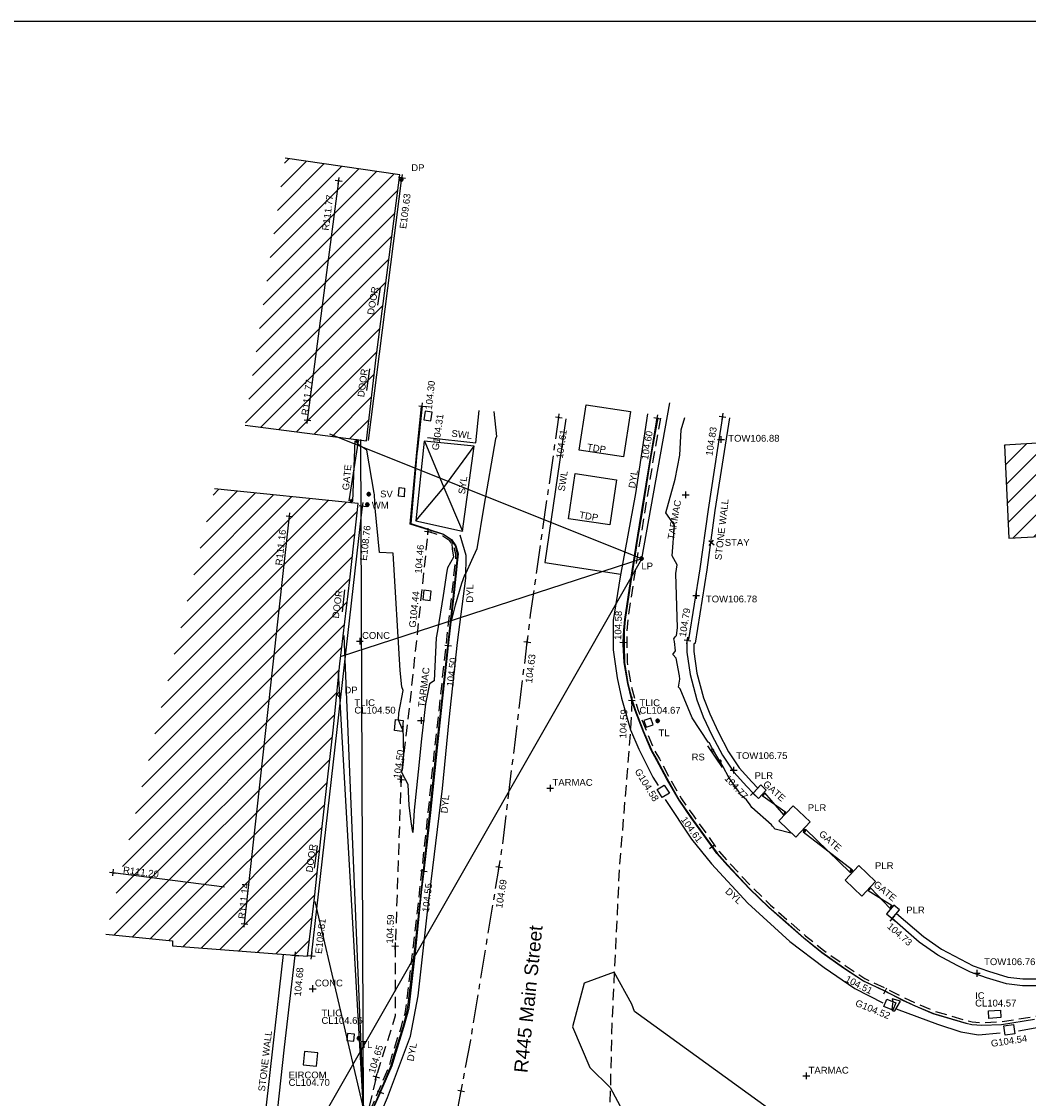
# Model space of a CAD drawing. Extents: x 635157 to 635442, y 694407 to 694910.
# Tile 99 of 103: x 635219 to 635263, y 694862 to 694910. Entities that reach past the tile are written whole.
import ezdxf

# ---------------------------------------------------------------- set-up
doc = ezdxf.new("R2010")
doc.units = 0
doc.header["$MEASUREMENT"] = 0
doc.linetypes.add('CENTER', pattern=[2, 1.25, -0.25, 0.25, -0.25])
doc.linetypes.add('DASHED', pattern=[0.75, 0.5, -0.25])
doc.layers.get('0').update_dxf_attribs({"color": 12, "linetype": 'CONTINUOUS'})
for name, color, linetype in [('BUILDING', 5, 'CONTINUOUS'), ('CHANGE_OF_SURFACE', 7, 'DASHED'), ('CHANGE_OF_SURFACE_LVL', 7, 'CONTINUOUS'), ('CONTOURS_MINOR', 132, 'CONTINUOUS'), ('DOOR', 7, 'CONTINUOUS'), ('DOOR_TXT', 7, 'CONTINUOUS'), ('DOWNPIPE', 151, 'CONTINUOUS'), ('DOWNPIPE_TXT', 151, 'CONTINUOUS'), ('EAVE', 3, 'CONTINUOUS'), ('EAVE_LVL', 3, 'CONTINUOUS'), ('EIRCOM_COVER', 3, 'CONTINUOUS'), ('EIRCOM_COVER_RMK', 3, 'CONTINUOUS'), ('FORM_LINE', 92, 'DASHED'), ('FORM_LINE_LVL', 92, 'CONTINUOUS'), ('GATE', 7, 'CONTINUOUS'), ('GATE_TXT', 7, 'CONTINUOUS'), ('GULLY', 151, 'CONTINUOUS'), ('GULLY_LVL', 151, 'CONTINUOUS'), ('HATCHING', 4, 'CONTINUOUS'), ('INSPECTION_COVER', 12, 'CONTINUOUS'), ('INSPECTION_COVER_RMK', 12, 'CONTINUOUS'), ('KERB_BOTTOM', 172, 'CONTINUOUS'), ('KERB_BOTTOM_LVL', 172, 'CONTINUOUS'), ('KERB_TOP', 2, 'CONTINUOUS'), ('LAMPPOST', 6, 'CONTINUOUS'), ('LAMPPOST_TXT', 6, 'CONTINUOUS'), ('LAYOUTS', 9, 'CONTINUOUS'), ('MARKINGS_DOUBLE_YELLOW', 9, 'CONTINUOUS'), ('MARKINGS_DOUBLE_YELLOW_TXT', 9, 'CONTINUOUS'), ('MARKINGS_WHITE_LINE', 9, 'CONTINUOUS'), ('MARKINGS_WHITE_LINE_TXT', 9, 'CONTINUOUS'), ('MARKINGS_YELLOW_LINE', 9, 'CONTINUOUS'), ('MARKINGS_YELLOW_LINE_TXT', 9, 'CONTINUOUS'), ('OVERHEAD_ELECTRIC', 1, 'OH_ELEC'), ('OVERHEAD_TELECOM', 3, 'OH_TEL'), ('PILLAR', 12, 'CONTINUOUS'), ('PILLAR_RMK', 12, 'CONTINUOUS'), ('RIDGE', 6, 'CONTINUOUS'), ('RIDGE_LVL', 6, 'CONTINUOUS'), ('ROAD_CROWNLINE', 212, 'CENTER'), ('ROAD_CROWNLINE_LVL', 212, 'CONTINUOUS'), ('ROADSIGN', 132, 'CONTINUOUS'), ('ROADSIGN_TXT', 132, 'CONTINUOUS'), ('SLUICEVALVE', 5, 'CONTINUOUS'), ('SLUICEVALVE_TXT', 5, 'CONTINUOUS'), ('STAY', 132, 'CONTINUOUS'), ('STAY_TXT', 132, 'CONTINUOUS'), ('TEXT', 7, 'CONTINUOUS'), ('TEXT_RMK', 7, 'CONTINUOUS'), ('TEXT_TXT', 7, 'CONTINUOUS'), ('TOP_OF_WALL_LEVEL', 212, 'CONTINUOUS'), ('TOP_OF_WALL_LEVEL_TXT', 212, 'CONTINUOUS'), ('TRAFFIC_DETECTOR_PADS', 92, 'CONTINUOUS'), ('TRAFFIC_DETECTOR_PADS_FTR', 92, 'CONTINUOUS'), ('TRAFFIC_LIGHT_IC', 6, 'CONTINUOUS'), ('TRAFFIC_LIGHT_IC_RMK', 6, 'CONTINUOUS'), ('TRAFFIC_SIGNAL', 6, 'CONTINUOUS'), ('TRAFFIC_SIGNAL_TXT', 6, 'CONTINUOUS'), ('WALL', 12, 'CONTINUOUS'), ('WALL_LVL', 12, 'CONTINUOUS'), ('WALL_RMK', 12, 'CONTINUOUS'), ('WATER_METER', 5, 'CONTINUOUS'), ('WATER_METER_TXT', 5, 'CONTINUOUS')]:
    doc.layers.add(name, color=color, linetype=linetype)
doc.styles.add('Arial', font='arial.ttf')
doc.linetypes.add('OH_ELEC', pattern='A,4,-0.4,["OE",Arial,S=0.36,R=0,X=0,Y=-0.18],-1.2', length=5.6)
doc.linetypes.add('OH_TEL', pattern='A,4,-0.4,["OT",Arial,S=0.36,R=0,X=0,Y=-0.18],-1.2', length=5.6)

# ---------------------------------------------------------------- blocks, each defined once
blk = doc.blocks.new('MH_CIR2')
at = {"color": 0, "linetype": 'ByBlock', "flags": 128}
for points in [[(0.5, 0), (0.475, 0.154), (0.404, 0.293), (0.293, 0.404), (0.154, 0.475), (0, 0.5), (-0.154, 0.475), (-0.293, 0.404), (-0.404, 0.293), (-0.475, 0.154), (-0.5, 0), (-0.475, -0.154), (-0.404, -0.293), (-0.293, -0.404), (-0.154, -0.475), (0, -0.5), (0.154, -0.475), (0.293, -0.404), (0.404, -0.293), (0.475, -0.154)], [(-0.499, -0.033), (0.033, 0.499)], [(-0.496, 0.06), (-0.06, 0.496)], [(-0.488, -0.111), (0.111, 0.488)], [(-0.467, -0.18), (0.18, 0.467)], [(-0.467, 0.179), (-0.179, 0.467)], [(-0.438, -0.241), (0.241, 0.438)], [(-0.403, -0.296), (0.296, 0.403)], [(-0.362, -0.345), (0.345, 0.362)], [(-0.315, -0.388), (0.388, 0.315)], [(-0.263, -0.425), (0.425, 0.263)], [(-0.204, -0.456), (0.456, 0.204)], [(-0.138, -0.48), (0.48, 0.138)], [(-0.064, -0.496), (0.496, 0.064)], [(0.5, 0), (0.475, -0.154)], [(0.022, -0.5), (0.5, -0.022)], [(0.128, -0.483), (0.483, -0.128)], [(0.305, -0.396), (0.396, -0.305)]]:
    blk.add_lwpolyline(points, dxfattribs=at)
blk = doc.blocks.new('GATE')
at = {"color": 0, "linetype": 'ByBlock', "flags": 128}
for points in [[(-0.450902, 0), (-0.451904, 0.007014), (-0.455912, 0.014028), (-0.460922, 0.019038), (-0.467936, 0.023046), (-0.475952, 0.024048), (-0.482966, 0.023046), (-0.48998, 0.019038), (-0.49499, 0.014028), (-0.498998, 0.007014), (-0.5, 0), (-0.498998, -0.007014), (-0.49499, -0.014028), (-0.48998, -0.019038), (-0.482966, -0.023046), (-0.475952, -0.024048), (-0.467936, -0.023046), (-0.460922, -0.019038), (-0.455912, -0.014028), (-0.451904, -0.007014)], [(-0.475952, 0.024048), (-0.475952, 0.078156), (0.475952, -0.078156), (0.475952, -0.024048)], [(-0.475952, -0.024048), (-0.475952, -0.078156), (0.475952, 0.078156), (0.475952, 0.024048)], [(-0.450902, 0), (-0.451904, -0.007014)], [(0.5, 0), (0.498998, 0.007014), (0.49499, 0.014028), (0.48998, 0.019038), (0.482966, 0.023046), (0.475952, 0.024048), (0.467936, 0.023046), (0.460922, 0.019038), (0.455912, 0.014028), (0.451904, 0.007014), (0.450902, 0), (0.451904, -0.007014), (0.455912, -0.014028), (0.460922, -0.019038), (0.467936, -0.023046), (0.475952, -0.024048), (0.482966, -0.023046), (0.48998, -0.019038), (0.49499, -0.014028), (0.498998, -0.007014)], [(0.5, 0), (0.498998, -0.007014)]]:
    blk.add_lwpolyline(points, dxfattribs=at)
blk = doc.blocks.new('MH_CIR1')
at = {"color": 0, "linetype": 'ByBlock', "flags": 128}
for points in [[(0.5, 0), (0.475, 0.154), (0.404, 0.293), (0.293, 0.404), (0.154, 0.475), (0, 0.5), (-0.154, 0.475), (-0.293, 0.404), (-0.404, 0.293), (-0.475, 0.154), (-0.5, 0), (-0.475, -0.154), (-0.404, -0.293), (-0.293, -0.404), (-0.154, -0.475), (0, -0.5), (0.154, -0.475), (0.293, -0.404), (0.404, -0.293), (0.475, -0.154)], [(0.49, 0), (0.466, 0.151), (0.396, 0.288), (0.288, 0.396), (0.151, 0.466), (0, 0.49), (-0.151, 0.466), (-0.288, 0.396), (-0.396, 0.288), (-0.466, 0.151), (-0.49, 0), (-0.466, -0.151), (-0.396, -0.288), (-0.288, -0.396), (-0.151, -0.466), (0, -0.49), (0.151, -0.466), (0.288, -0.396), (0.396, -0.288), (0.466, -0.151)], [(0.471, 0), (0.448, 0.145), (0.381, 0.276), (0.276, 0.381), (0.145, 0.448), (0, 0.471), (-0.145, 0.448), (-0.276, 0.381), (-0.381, 0.276), (-0.448, 0.145), (-0.471, 0), (-0.448, -0.145), (-0.381, -0.276), (-0.276, -0.381), (-0.145, -0.448), (0, -0.471), (0.145, -0.448), (0.276, -0.381), (0.381, -0.276), (0.448, -0.145)], [(0.471, 0), (0.448, -0.145)], [(0.49, 0), (0.466, -0.151)], [(0.5, 0), (0.475, -0.154)]]:
    blk.add_lwpolyline(points, dxfattribs=at)
blk = doc.blocks.new('SPOT')
at = {"color": 0, "linetype": 'ByBlock', "flags": 128}
for points in [[(-0.5, 0), (0.5, 0)], [(0, 0.5), (0, -0.5)]]:
    blk.add_lwpolyline(points, dxfattribs=at)
blk = doc.blocks.new('SIGNLEFT')
at = {"color": 0, "linetype": 'ByBlock', "flags": 128}
for points in [[(-0.2, 0), (-0.2025, 0.0155), (-0.2095, 0.0295), (-0.2205, 0.0405), (-0.2345, 0.0475), (-0.25, 0.05), (-0.2655, 0.0475), (-0.2795, 0.0405), (-0.2905, 0.0295), (-0.2975, 0.0155), (-0.3, 0), (-0.2975, -0.0155), (-0.2905, -0.0295), (-0.2795, -0.0405), (-0.2655, -0.0475), (-0.25, -0.05), (-0.2345, -0.0475), (-0.2205, -0.0405), (-0.2095, -0.0295), (-0.2025, -0.0155)], [(0.3, 0), (0.2975, 0.0155), (0.2905, 0.0295), (0.2795, 0.0405), (0.2655, 0.0475), (0.25, 0.05), (0.2345, 0.0475), (0.2205, 0.0405), (0.2095, 0.0295), (0.2025, 0.0155), (0.2, 0), (0.2025, -0.0155), (0.2095, -0.0295), (0.2205, -0.0405), (0.2345, -0.0475), (0.25, -0.05), (0.2655, -0.0475), (0.2795, -0.0405), (0.2905, -0.0295), (0.2975, -0.0155)]]:
    blk.add_lwpolyline(points, close=True, dxfattribs=at)
blk.add_lwpolyline([(0.5, -0.05), (-0.5, -0.05)], dxfattribs=at)

msp = doc.modelspace()

# ---------------------------------------------------------------- hatches: boundary and pattern name
at = {"layer": 'HATCHING'}
h = msp.add_hatch(dxfattribs=at)
h.set_pattern_fill('ANSI31', color=256, scale=5)
h.paths.add_polyline_path([(635235.631, 694902.777), (635230.586, 694903.51), (635228.815, 694891.742), (635234.17, 694891.059), (635234.597, 694894.723)])
h.paths.add_polyline_path([(635232.994, 694881.223), (635233.435, 694884.929), (635233.807, 694888.299), (635227.477, 694888.938), (635222.69, 694869.314), (635225.622, 694869.013), (635225.624, 694868.792), (635231.563, 694868.334), (635231.881, 694870.914), (635232.221, 694874.054), (635232.703, 694878.297)])
h.paths.add_polyline_path([(635232.57, 694900.223), (635232.794, 694901.944), (635232.346, 694902.002), (635232.122, 694900.282)], flags=24)
h.paths.add_polyline_path([(635231.659, 694892.079), (635231.883, 694893.8), (635231.435, 694893.858), (635231.211, 694892.137)], flags=24)
h.paths.add_polyline_path([(635234.56, 694896.498), (635234.789, 694897.892), (635234.33, 694897.967), (635234.101, 694896.573)], flags=24)
h.paths.add_polyline_path([(635234.138, 694892.878), (635234.321, 694894.279), (635233.859, 694894.339), (635233.677, 694892.938)], flags=24)
h.paths.add_polyline_path([(635230.522, 694885.465), (635230.712, 694887.192), (635230.256, 694887.242), (635230.065, 694885.515)], flags=24)
h.paths.add_polyline_path([(635228.879, 694869.885), (635229.07, 694871.609), (635228.621, 694871.659), (635228.43, 694869.934)], flags=24)
h.paths.add_polyline_path([(635223.34, 694871.928), (635225.064, 694871.71), (635225.121, 694872.166), (635223.397, 694872.384)], flags=24)
h.paths.add_polyline_path([(635233.019, 694883.124), (635233.204, 694884.525), (635232.743, 694884.586), (635232.558, 694883.185)], flags=24)
h.paths.add_polyline_path([(635231.858, 694871.928), (635232.053, 694873.327), (635231.591, 694873.391), (635231.397, 694871.992)], flags=24)
h = msp.add_hatch(dxfattribs=at)
h.set_pattern_fill('ANSI31', color=256, scale=5)
h.paths.add_polyline_path([(635290.982, 694854.574), (635283.19, 694852.927), (635285.967, 694839.789), (635293.759, 694841.436)])
h.paths.add_polyline_path([(635317.792, 694861.075), (635310.76, 694859.672), (635313.212, 694847.378), (635307.471, 694846.26), (635308.645, 694840.012), (635321.554, 694842.349)])
h.paths.add_polyline_path([(635294.966, 694894.75), (635266.531, 694894.166), (635266.633, 694891.128), (635262.275, 694890.86), (635262.467, 694886.76), (635266.852, 694886.995), (635267.064, 694884.128), (635285.915, 694885.056), (635286.146, 694880.167), (635295.015, 694880.588)])
h.paths.add_polyline_path([(635290.556, 694882.566), (635290.657, 694880.832), (635291.116, 694880.858), (635291.015, 694882.593)], flags=24)
h.paths.add_polyline_path([(635289.99, 694890.039), (635290.091, 694888.304), (635290.55, 694888.331), (635290.449, 694890.066)], flags=24)
h.paths.add_polyline_path([(635268.297, 694889.155), (635270.033, 694889.229), (635270.013, 694889.688), (635268.277, 694889.614)], flags=24)
h.paths.add_polyline_path([(635264.519, 694888.753), (635266.257, 694888.753), (635266.257, 694889.213), (635264.519, 694889.213)], flags=24)

# ---------------------------------------------------------------- linework, layer by layer
at = {"layer": 'BUILDING', "flags": 128}
for points in [[(635228.815, 694891.742), (635234.17, 694891.059), (635234.597, 694894.723), (635235.631, 694902.777), (635230.586, 694903.51)], [(635266.531, 694894.166), (635266.633, 694891.128), (635262.275, 694890.86), (635262.467, 694886.76), (635266.852, 694886.995), (635267.064, 694884.128), (635285.915, 694885.056), (635286.146, 694880.167), (635295.015, 694880.588), (635294.966, 694894.75)], [(635222.69, 694869.314), (635225.622, 694869.013), (635225.624, 694868.792), (635231.563, 694868.334), (635231.881, 694870.914), (635232.221, 694874.054), (635232.703, 694878.297), (635232.994, 694881.223), (635233.435, 694884.929), (635233.807, 694888.299), (635227.477, 694888.938)]]:
    msp.add_lwpolyline(points, dxfattribs=at)
at = {"layer": 'CHANGE_OF_SURFACE', "flags": 128}
msp.add_lwpolyline([(635247.119, 694892.056), (635246.803, 694890.265), (635246.411, 694887.812), (635246.218, 694886.635), (635246.161, 694886.326), (635245.928, 694884.832), (635245.68, 694883.165), (635245.634, 694882.68), (635245.646, 694882.083), (635245.649, 694881.3), (635245.804, 694880.383), (635245.987, 694879.654), (635246.127, 694879.211), (635246.488, 694878.29), (635246.872, 694877.388), (635247.076, 694877.033), (635247.498, 694876.237), (635248.049, 694875.278), (635248.585, 694874.511), (635249.233, 694873.61), (635249.707, 694872.953), (635250.176, 694872.428), (635251.134, 694871.405), (635251.972, 694870.592), (635252.717, 694869.936), (635253.518, 694869.235), (635254.309, 694868.601), (635255.26, 694867.93), (635256.13, 694867.35), (635257.019, 694866.94), (635257.864, 694866.502), (635258.313, 694866.295), (635259.185, 694865.923), (635260.619, 694865.498), (635260.863, 694865.445), (635261.278, 694865.417), (635262.13, 694865.449), (635263.578, 694865.682), (635266.666, 694866.27), (635271.179, 694867.094), (635275.695, 694867.934), (635279.082, 694868.557), (635283.307, 694869.354), (635287.918, 694870.221), (635291.416, 694870.878), (635293.287, 694871.248), (635294.748, 694871.53), (635297.178, 694871.991)], dxfattribs=at)
msp.add_lwpolyline([(635234.322, 694861.498), (635234.713, 694862.419), (635235.19, 694863.541), (635235.301, 694863.972), (635235.707, 694865.247), (635235.866, 694865.816), (635235.921, 694866.106), (635236.24, 694868.793), (635236.523, 694871.285), (635236.888, 694874.68), (635237.18, 694877.52), (635237.355, 694879.042), (635237.601, 694881.354), (635237.947, 694884.397), (635238.096, 694885.803), (635238.108, 694886.055), (635238.019, 694886.406), (635237.842, 694886.64), (635237.525, 694886.859), (635236.877, 694887.057), (635236.135, 694880.066), (635235.69, 694876.138), (635235.435, 694868.786), (635235.43, 694865.713), (635234.597, 694863.022), (635234.266, 694861.598)], close=True, dxfattribs=at)
at = {"layer": 'CONTOURS_MINOR', "flags": 128}
for points in [[(635239.786, 694892.341), (635239.9, 694891.245), (635239.846, 694891.141), (635239.333, 694888.172), (635239.035, 694886.298), (635238.795, 694885.783), (635238.55, 694885.219), (635238.487, 694885.138), (635238.354, 694884.762), (635238.07, 694883.819), (635237.892, 694883.108), (635238.033, 694884.369), (635238.18, 694885.804), (635238.183, 694885.966), (635238.188, 694886.067), (635238.165, 694886.143), (635238.09, 694886.437), (635238.061, 694886.478), (635237.99, 694886.567), (635237.956, 694886.551), (635237.93, 694886.523), (635237.947, 694886.3), (635237.995, 694885.929), (635237.737, 694885.462), (635237.712, 694885.314), (635237.553, 694884.245), (635237.292, 694882.678), (635237.243, 694882.371), (635237.153, 694880.471), (635236.951, 694880.339), (635236.766, 694879.461), (635236.588, 694877.914), (635236.445, 694876.467), (635236.272, 694874.772), (635236.208, 694873.796), (635236.154, 694874.179), (635236.045, 694874.979), (635236.001, 694875.912), (635235.726, 694876.437), (635235.809, 694877.194), (635235.786, 694878.484), (635235.745, 694878.361), (635235.572, 694878.757), (635235.6, 694879.05), (635235.779, 694880.045), (635235.72, 694880.219), (635235.657, 694880.927), (635235.345, 694886.11), (635234.736, 694886.129), (635234.553, 694888.082), (635234.536, 694888.332), (635234.518, 694888.684), (635234.508, 694888.754), (635234.187, 694890.637), (635233.794, 694890.901), (635233.74, 694891.013)], [(635252.928, 694873.74), (635252.18, 694873.932), (635252.064, 694874.066), (635252.01, 694874.134), (635251.145, 694874.89), (635251.08, 694875.017), (635250.906, 694875.235), (635250.645, 694875.453), (635250.562, 694875.616), (635250.128, 694876.211), (635249.891, 694876.679), (635249.884, 694876.682), (635249.884, 694876.691), (635249.734, 694876.937), (635249.374, 694877.551), (635249.287, 694877.749), (635249.229, 694877.776), (635248.516, 694878.851), (635247.985, 694880.126), (635247.92, 694880.196), (635247.979, 694880.555), (635247.961, 694880.691), (635247.809, 694881.481), (635247.665, 694881.637), (635247.781, 694881.805), (635247.747, 694882.205), (635247.709, 694882.332), (635247.769, 694882.418), (635247.833, 694882.473), (635247.865, 694882.818), (635247.797, 694885.205), (635247.856, 694885.593), (635247.637, 694885.981), (635247.734, 694887.335), (635247.353, 694887.883), (635247.769, 694889.368), (635247.974, 694890.418), (635248.029, 694891.54), (635248.201, 694892.082)], [(635251.831, 694861.659), (635245.978, 694865.905), (635245.864, 694866.226), (635245.088, 694867.641), (635243.754, 694867.143), (635243.239, 694865.227), (635244.007, 694863.435), (635244.911, 694862.55), (635245.889, 694860.709)]]:
    msp.add_lwpolyline(points, dxfattribs=at)
msp.add_lwpolyline([(635257.346, 694866.236), (635257.316, 694865.981), (635257.361, 694865.926), (635257.453, 694865.933), (635257.701, 694866.35), (635257.325, 694866.458), (635257.358, 694866.333), (635257.346, 694866.236)], close=True, dxfattribs=at)
at = {"layer": 'DOOR', "flags": 128}
for points in [[(635234.672, 694897.039), (635234.788, 694897.818)], [(635234.183, 694893.267), (635234.315, 694894.231)], [(635233.109, 694883.522), (635233.22, 694884.483)], [(635231.883, 694872.215), (635232.013, 694873.21)]]:
    msp.add_lwpolyline(points, dxfattribs=at)
at = {"layer": 'EAVE', "flags": 128}
for points in [[(635234.261, 694891.073), (635235.732, 694902.652)], [(635231.752, 694868.355), (635233.998, 694888.181)]]:
    msp.add_lwpolyline(points, dxfattribs=at)
at = {"layer": 'EIRCOM_COVER', "flags": 128}
msp.add_lwpolyline([(635232.026, 694864.078), (635231.435, 694864.135), (635231.378, 694863.544), (635231.969, 694863.487)], close=True, dxfattribs=at)
at = {"layer": 'FORM_LINE', "flags": 128}
msp.add_lwpolyline([(635245.862, 694879.618), (635245.801, 694878.311), (635245.305, 694872.203), (635244.984, 694865.458), (635244.807, 694858.398), (635244.555, 694853.923), (635244.375, 694850.457)], dxfattribs=at)
at = {"layer": 'GULLY', "flags": 128}
for points in [[(635237.055, 694892.321), (635236.752, 694892.363), (635236.698, 694891.976), (635237.001, 694891.934)], [(635237.02, 694884.434), (635236.691, 694884.468), (635236.648, 694884.056), (635236.977, 694884.022)], [(635246.979, 694875.693), (635247.289, 694875.884), (635247.513, 694875.52), (635247.203, 694875.329)], [(635256.971, 694866.122), (635257.101, 694866.439), (635257.489, 694866.28), (635257.359, 694865.963)], [(635262.308, 694864.856), (635262.247, 694865.266), (635262.681, 694865.331), (635262.742, 694864.921)]]:
    msp.add_lwpolyline(points, close=True, dxfattribs=at)
at = {"layer": 'INSPECTION_COVER', "flags": 128}
msp.add_lwpolyline([(635261.592, 694865.6), (635261.572, 694865.924), (635262.099, 694865.957), (635262.119, 694865.633)], close=True, dxfattribs=at)
at = {"layer": 'KERB_BOTTOM', "flags": 128}
for points in [[(635236.621, 694892.581), (635236.411, 694890.69), (635236.39, 694890.5), (635236.119, 694887.41), (635237.555, 694886.936), (635237.91, 694886.711), (635238.106, 694886.429), (635238.207, 694886.081), (635238.185, 694885.806), (635238.035, 694884.367), (635237.77, 694882.036), (635237.69, 694881.326), (635237.44, 694879.032), (635237.283, 694877.522), (635236.987, 694874.669), (635236.693, 694872.094), (635236.599, 694871.272), (635236.337, 694868.787), (635236.031, 694866.062), (635235.992, 694865.875), (635235.793, 694865.203), (635235.399, 694863.907), (635235.281, 694863.513), (635234.788, 694862.355), (635234.782, 694862.341), (635234.381, 694861.429)], [(635263.601, 694865.554), (635262.143, 694865.319), (635261.276, 694865.287), (635260.845, 694865.316), (635260.587, 694865.372), (635259.141, 694865.801), (635258.261, 694866.176), (635257.807, 694866.385), (635257.017, 694866.795), (635256.962, 694866.823), (635256.067, 694867.236), (635255.187, 694867.823), (635254.231, 694868.497), (635253.435, 694869.135), (635252.631, 694869.838), (635251.884, 694870.497), (635251.042, 694871.314), (635250.08, 694872.34), (635249.606, 694872.872), (635249.402, 694873.155), (635249.128, 694873.534), (635248.479, 694874.436), (635247.95, 694875.213), (635247.385, 694876.174), (635246.962, 694876.97), (635246.717, 694877.422), (635246.364, 694878.257), (635246.014, 694879.169), (635245.862, 694879.618), (635245.677, 694880.356), (635245.516, 694881.28), (635245.482, 694882.076), (635245.485, 694882.174), (635245.502, 694882.71), (635245.551, 694883.181), (635245.8, 694884.851), (635246.033, 694886.348), (635246.28, 694887.894), (635246.678, 694890.301), (635246.975, 694892.057)]]:
    msp.add_lwpolyline(points, dxfattribs=at)
at = {"layer": 'KERB_TOP', "flags": 128}
for points in [[(635234.384, 694861.473), (635234.781, 694862.39), (635235.26, 694863.517), (635235.372, 694863.951), (635235.778, 694865.226), (635235.938, 694865.799), (635235.994, 694866.095), (635236.313, 694868.784), (635236.597, 694871.277), (635236.962, 694874.672), (635237.254, 694877.512), (635237.428, 694879.033), (635237.675, 694881.346), (635238.021, 694884.389), (635238.17, 694885.797), (635238.182, 694886.062), (635238.087, 694886.438), (635237.894, 694886.694), (635237.558, 694886.926), (635236.087, 694887.375), (635236.388, 694890.556), (635236.591, 694892.566)], [(635247.003, 694892.076), (635246.687, 694890.284), (635246.295, 694887.831), (635246.102, 694886.655), (635246.045, 694886.346), (635245.812, 694884.849), (635245.563, 694883.18), (635245.516, 694882.684), (635245.528, 694882.081), (635245.531, 694881.29), (635245.688, 694880.359), (635245.873, 694879.621), (635246.016, 694879.171), (635246.379, 694878.245), (635246.766, 694877.335), (635246.972, 694876.976), (635247.395, 694876.18), (635247.949, 694875.215), (635248.489, 694874.443), (635249.137, 694873.541), (635249.615, 694872.88), (635250.089, 694872.348), (635251.05, 694871.322), (635251.892, 694870.506), (635252.639, 694869.847), (635253.442, 694869.144), (635254.238, 694868.507), (635255.194, 694867.833), (635256.073, 694867.246), (635256.967, 694866.834), (635257.812, 694866.396), (635258.266, 694866.187), (635259.145, 694865.812), (635260.59, 694865.384), (635260.847, 694865.328), (635261.276, 694865.299), (635262.142, 694865.331), (635263.599, 694865.566)]]:
    msp.add_lwpolyline(points, dxfattribs=at)
at = {"layer": 'LAYOUTS', "linetype": 'ByBlock'}
msp.add_lwpolyline([(635192.751, 694814.937), (635352.951, 694814.937), (635352.951, 694909.537), (635192.751, 694909.537)], close=True, dxfattribs=at)
at = {"layer": 'MARKINGS_DOUBLE_YELLOW', "flags": 128}
for points in [[(635246.557, 694892.242), (635246.026, 694888.736), (635245.347, 694885.054), (635245.033, 694883.137), (635245.031, 694881.85), (635245.215, 694880.605), (635245.405, 694879.714), (635245.801, 694878.311), (635246.172, 694877.464), (635246.779, 694876.223), (635247.024, 694875.87)], [(635229.51, 694812.338), (635229.83, 694815.015), (635230.06, 694818.012), (635230.471, 694822.258), (635230.896, 694826.86), (635231.238, 694830.973), (635231.781, 694836), (635232.308, 694841.997), (635232.732, 694846.375), (635233.118, 694850.235), (635233.653, 694854.937), (635233.938, 694857.956), (635234.185, 694859.576), (635234.6, 694860.939), (635235.092, 694862.11), (635236.114, 694864.807), (635236.445, 694866.595), (635236.864, 694870.429), (635237.515, 694875.73), (635237.818, 694878.757), (635238.175, 694882.162), (635238.548, 694885.002), (635238.557, 694886.002), (635238.298, 694886.894)], [(635247.332, 694875.24), (635248.484, 694873.5), (635249.368, 694872.409), (635250.97, 694870.676), (635252.828, 694868.985), (635254.332, 694867.843), (635255.685, 694866.922), (635256.918, 694866.289)], [(635262.904, 694865.054), (635266.067, 694865.627), (635270.476, 694866.415), (635273.71, 694867.098)], [(635257.501, 694866.013), (635259.327, 694865.339), (635260.359, 694864.998), (635261.134, 694864.872), (635262.097, 694864.966)]]:
    msp.add_lwpolyline(points, dxfattribs=at)
at = {"layer": 'MARKINGS_WHITE_LINE', "flags": 128}
for points in [[(635236.85, 694891.206), (635238.987, 694890.963), (635239.135, 694892.397)], [(635242.957, 694892.03), (635242.027, 694885.698), (635245.37, 694885.178)]]:
    msp.add_lwpolyline(points, dxfattribs=at)
at = {"layer": 'MARKINGS_YELLOW_LINE', "flags": 128}
msp.add_lwpolyline([(635236.705, 694891.04), (635236.347, 694887.527), (635238.405, 694887.073), (635238.915, 694890.824)], close=True, dxfattribs=at)
for points in [[(635236.742, 694891.013), (635237.572, 694889.002), (635238.915, 694890.824)], [(635236.347, 694887.527), (635237.572, 694889.002), (635238.405, 694887.073)]]:
    msp.add_lwpolyline(points, dxfattribs=at)
at = {"layer": 'OVERHEAD_ELECTRIC', "flags": 128}
for points in [[(635246.296, 694885.856), (635247.531, 694892.726)], [(635221.253, 694838.235), (635229.912, 694857.141), (635246.296, 694885.856), (635232.555, 694891.353)], [(635246.296, 694885.856), (635233.01, 694881.532)]]:
    msp.add_lwpolyline(points, dxfattribs=at)
at = {"layer": 'OVERHEAD_TELECOM', "flags": 128}
for points in [[(635233.172, 694882.48), (635234.041, 694861.599), (635233.916, 694891.112)], [(635231.886, 694870.754), (635234.042, 694861.58), (635232.937, 694880.84)]]:
    msp.add_lwpolyline(points, dxfattribs=at)
at = {"layer": 'PILLAR', "flags": 128}
for points in [[(635251.785, 694875.663), (635251.54, 694875.889), (635251.202, 694875.522), (635251.447, 694875.296)], [(635253.724, 694874.26), (635252.964, 694874.973), (635252.332, 694874.299), (635253.092, 694873.586)], [(635256.601, 694871.636), (635255.869, 694872.333), (635255.256, 694871.689), (635255.988, 694870.992)], [(635257.654, 694870.378), (635257.402, 694870.591), (635257.08, 694870.21), (635257.332, 694869.997)]]:
    msp.add_lwpolyline(points, close=True, dxfattribs=at)
at = {"layer": 'RIDGE', "flags": 128}
for points in [[(635231.568, 694891.965), (635232.943, 694902.519)], [(635228.791, 694869.769), (635230.776, 694887.731)], [(635222.991, 694872.024), (635227.917, 694871.402)]]:
    msp.add_lwpolyline(points, dxfattribs=at)
at = {"layer": 'ROAD_CROWNLINE', "flags": 128}
msp.add_lwpolyline([(635208.377, 694510.287), (635209.251, 694512.043), (635212.776, 694519.122), (635213.725, 694520.987), (635217.286, 694527.988), (635218.211, 694529.923), (635220.702, 694535.13), (635222.605, 694538.906), (635223.296, 694540.277), (635225.702, 694544.963), (635227.106, 694547.835), (635227.507, 694548.654), (635230.605, 694555.004), (635231.452, 694556.841), (635233.354, 694560.963), (635234.864, 694564.144), (635235.603, 694565.937), (635236.246, 694567.497), (635238.36, 694572.691), (635239.392, 694575.191), (635240.419, 694577.678), (635241.252, 694579.588), (635241.862, 694581.066), (635242.659, 694582.679), (635243.213, 694583.841), (635243.495, 694584.302), (635244.49, 694585.923), (635245.884, 694587.916), (635247.239, 694589.688), (635249.082, 694591.752), (635249.547, 694592.232), (635250.808, 694593.534), (635252.661, 694595.279), (635254.134, 694596.652), (635256.582, 694598.607), (635256.975, 694598.908), (635257.609, 694599.394), (635259.676, 694600.972), (635262.32, 694603.053), (635263.44, 694604.076), (635264.701, 694605.245), (635265.511, 694605.995), (635267.441, 694608.144), (635269.459, 694611.066), (635270.213, 694613.404), (635271.44, 694617.213), (635273.19, 694622.95), (635274.102, 694625.938), (635275.891, 694632.577), (635276.999, 694636.688), (635277.708, 694640.634), (635277.757, 694642.366), (635277.828, 694644.894), (635277.33, 694648.84), (635276.759, 694652.287), (635276.118, 694654.537), (635275.058, 694657.126), (635273.509, 694661.281), (635272.86, 694662.552), (635270.656, 694666.871), (635268.228, 694671.413), (635267.526, 694672.727), (635264.492, 694678.474), (635263.501, 694680.225), (635262.453, 694682.075), (635260.815, 694685.072), (635258.681, 694688.986), (635257.457, 694691.232), (635255.686, 694694.709), (635254.754, 694696.556), (635254.043, 694697.845), (635253.774, 694698.332), (635250.553, 694704.954), (635249.649, 694706.827), (635248.888, 694708.404), (635247.754, 694710.647), (635246.43, 694713.507), (635245.407, 694715.88), (635244.851, 694717.169), (635242.923, 694721.975), (635241.656, 694725.149), (635240.807, 694727.274), (635239.14, 694731.557), (635238.05, 694734.476), (635237.379, 694736.272), (635235.332, 694741.579), (635234.481, 694743.817), (635233.266, 694747.012), (635231.477, 694751.737), (635231.031, 694753.2), (635230.2, 694755.929), (635229.491, 694758.667), (635229.173, 694760.951), (635228.939, 694762.95), (635228.835, 694763.843), (635228.641, 694766.549), (635228.707, 694768.9), (635229.102, 694772.917), (635229.123, 694773.127), (635230.092, 694782.829), (635230.095, 694782.868), (635230.842, 694791.426), (635230.973, 694792.829), (635231.52, 694798.674), (635231.927, 694802.783), (635232.274, 694806.294), (635232.879, 694812.738), (635233.034, 694814.384), (635233.404, 694819.306), (635233.676, 694822.706), (635234.4, 694831.767), (635234.49, 694832.672), (635235.482, 694842.623), (635235.67, 694844.508), (635236.722, 694852.545), (635237.254, 694856.606), (635238.343, 694862.409), (635238.76, 694864.632), (635240.012, 694872.268), (635240.139, 694873.039), (635241.254, 694882.19), (635241.4, 694883.387), (635242.644, 694892.093)], dxfattribs=at)
at = {"layer": 'SLUICEVALVE', "flags": 128}
msp.add_lwpolyline([(635235.609, 694888.993), (635235.85, 694888.975), (635235.821, 694888.594), (635235.58, 694888.612)], close=True, dxfattribs=at)
at = {"layer": 'TRAFFIC_DETECTOR_PADS', "flags": 128}
for points in [[(635245.499, 694890.345), (635243.539, 694890.645), (635243.845, 694892.645), (635245.805, 694892.345)], [(635243.072, 694887.623), (635243.37, 694889.608), (635245.189, 694889.335), (635244.891, 694887.35)]]:
    msp.add_lwpolyline(points, close=True, dxfattribs=at)
at = {"layer": 'TRAFFIC_LIGHT_IC', "flags": 128}
for points in [[(635246.694, 694878.838), (635246.391, 694878.735), (635246.494, 694878.432), (635246.797, 694878.535)], [(635235.452, 694878.769), (635235.784, 694878.734), (635235.733, 694878.245), (635235.401, 694878.28)], [(635233.64, 694864.907), (635233.328, 694864.938), (635233.297, 694864.626), (635233.609, 694864.595)]]:
    msp.add_lwpolyline(points, close=True, dxfattribs=at)
at = {"layer": 'WALL', "flags": 128}
for points in [[(635249.857, 694892.122), (635249.626, 694890.635), (635249.22, 694888.022), (635248.861, 694885.417), (635248.359, 694882.304), (635248.307, 694882.26), (635248.279, 694882.236), (635248.281, 694881.74), (635248.427, 694880.757), (635248.726, 694879.632), (635249.01, 694878.895), (635249.381, 694878.088), (635249.854, 694877.196), (635250.349, 694876.454), (635250.926, 694875.819), (635251.202, 694875.522)], [(635250.161, 694892.075), (635249.93, 694890.588), (635249.524, 694887.978), (635249.165, 694885.372), (635248.644, 694882.143), (635248.587, 694882.094), (635248.588, 694881.763), (635248.728, 694880.819), (635249.019, 694879.727), (635249.293, 694879.015), (635249.657, 694878.224), (635250.118, 694877.354), (635250.592, 694876.644), (635251.153, 694876.027), (635251.41, 694875.748)], [(635257.527, 694870.228), (635258.715, 694869.201), (635259.51, 694868.643), (635260.339, 694868.207), (635260.9, 694867.915), (635261.576, 694867.683), (635262.428, 694867.422), (635263.093, 694867.341), (635263.658, 694867.335), (635264.511, 694867.58), (635266.368, 694867.927), (635271.534, 694868.895), (635276.541, 694869.861), (635280.371, 694870.549), (635285.881, 694871.629), (635289.158, 694872.31), (635292.109, 694872.784), (635293.673, 694873.055), (635296.746, 694873.727)], [(635296.812, 694873.427), (635295.892, 694873.226), (635293.732, 694872.753), (635292.16, 694872.481), (635289.214, 694872.007), (635286.072, 694871.355), (635285.942, 694871.328), (635280.428, 694870.247), (635276.597, 694869.559), (635276.247, 694869.492), (635271.592, 694868.593), (635266.425, 694867.625), (635266.423, 694867.625), (635264.582, 694867.28), (635263.7, 694867.027), (635263.073, 694867.034), (635262.364, 694867.12), (635261.481, 694867.39), (635260.779, 694867.632), (635260.197, 694867.934), (635259.35, 694868.38), (635258.526, 694868.958), (635257.333, 694869.999)], [(635230.501, 694868.416), (635230.037, 694864.393), (635229.574, 694860.197), (635229.231, 694857.202), (635229.753, 694857.142), (635230.097, 694860.138), (635230.56, 694864.334), (635231.024, 694868.376)]]:
    msp.add_lwpolyline(points, dxfattribs=at)

# ---------------------------------------------------------------- block references
at = {"layer": 'CHANGE_OF_SURFACE_LVL'}
for p, xscale, yscale, zscale, rotation in [((635236.877, 694887.057), 0.3, 0.3, 0.3, 85.07360100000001), ((635235.69, 694876.138), 0.3, 0.3, 0.3, 82.14766699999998), ((635235.435, 694868.786), 0.3, 0.3, 0.3, 87.73243699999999), ((635234.597, 694863.022), 0.3000000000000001, 0.3000000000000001, 0.3000000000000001, 72.800072)]:
    msp.add_blockref('SPOT', p, dxfattribs=dict(at, xscale=xscale, yscale=yscale, zscale=zscale, rotation=rotation))
at = {"layer": 'DOWNPIPE', "xscale": 0.15, "yscale": 0.15, "zscale": 0.15}
for p in [(635235.705, 694902.576), (635232.959, 694879.877)]:
    msp.add_blockref('MH_CIR1', p, dxfattribs=at)
at = {"layer": 'EAVE_LVL', "xscale": 0.3, "yscale": 0.3, "zscale": 0.3}
for p, rotation in [((635235.732, 694902.652), 82.75991099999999), ((635233.998, 694888.181), 83.536766), ((635231.752, 694868.355), 83.536766)]:
    msp.add_blockref('SPOT', p, dxfattribs=dict(at, rotation=rotation))
at = {"layer": 'FORM_LINE_LVL', "xscale": 0.3, "yscale": 0.3, "zscale": 0.3, "rotation": 87.32784300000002}
msp.add_blockref('SPOT', (635245.862, 694879.618), dxfattribs=at)
at = {"layer": 'GATE'}
for p, xscale, rotation in [((635233.614, 694889.723), 2.793647, 84.454791), ((635252.128, 694875.054), 1.330179, 318.009247), ((635254.498, 694872.981), 2.881903, 319.077566), ((635256.805, 694870.902), 1.312363, 320.664772)]:
    msp.add_blockref('GATE', p, dxfattribs=dict(at, xscale=xscale, rotation=rotation))
at = {"layer": 'KERB_BOTTOM_LVL', "xscale": 0.3, "yscale": 0.3, "zscale": 0.3}
for p, rotation in [((635236.621, 694892.581), 83.665855), ((635246.975, 694892.057), 80.400162), ((635237.77, 694882.036), 83.527496), ((635245.485, 694882.174), 88.19316100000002), ((635249.402, 694873.155), 305.831329), ((635236.693, 694872.094), 83.484001), ((635257.017, 694866.795), 332.600342), ((635234.782, 694862.341), 66.273315)]:
    msp.add_blockref('SPOT', p, dxfattribs=dict(at, rotation=rotation))
at = {"layer": 'LAMPPOST', "xscale": 0.15, "yscale": 0.15, "zscale": 0.15}
msp.add_blockref('MH_CIR2', (635246.287, 694885.868), dxfattribs=at)
at = {"layer": 'RIDGE_LVL', "xscale": 0.3, "yscale": 0.3, "zscale": 0.3}
for p, rotation in [((635232.943, 694902.519), 82.57717899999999), ((635231.568, 694891.965), 82.57717899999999), ((635230.776, 694887.731), 83.69377099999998), ((635222.991, 694872.024), 352.8034060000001), ((635228.791, 694869.769), 83.69377099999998)]:
    msp.add_blockref('SPOT', p, dxfattribs=dict(at, rotation=rotation))
at = {"layer": 'ROAD_CROWNLINE_LVL', "xscale": 0.3, "yscale": 0.3, "zscale": 0.3}
for p, rotation in [((635242.644, 694892.093), 81.868057), ((635241.254, 694882.19), 83.05223100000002), ((635240.012, 694872.268), 80.684731), ((635238.343, 694862.409), 79.372589)]:
    msp.add_blockref('SPOT', p, dxfattribs=dict(at, rotation=rotation))
at = {"layer": 'ROADSIGN', "xscale": 1.142748, "yscale": 1.142748, "rotation": 304.301941}
msp.add_blockref('SIGNLEFT', (635249.578, 694877.166), dxfattribs=at)
at = {"layer": 'STAY', "xscale": 0.3, "yscale": 0.3, "zscale": 0.3, "rotation": 50.650477}
msp.add_blockref('SPOT', (635249.366, 694886.561), dxfattribs=at)
at = {"layer": 'TEXT', "xscale": 0.3, "yscale": 0.3, "zscale": 0.3}
for p in [(635248.229, 694888.677), (635233.872, 694882.227), (635236.571, 694878.729), (635242.264, 694875.749), (635231.796, 694866.907), (635253.548, 694863.063)]:
    msp.add_blockref('SPOT', p, dxfattribs=at)
at = {"layer": 'TOP_OF_WALL_LEVEL', "xscale": 0.3, "yscale": 0.3, "zscale": 0.3}
for p in [(635249.788, 694891.115), (635248.698, 694884.24), (635250.344, 694876.537), (635261.06, 694867.585)]:
    msp.add_blockref('SPOT', p, dxfattribs=at)
at = {"layer": 'TRAFFIC_SIGNAL', "xscale": 0.15, "yscale": 0.15, "zscale": 0.15}
for p in [(635246.997, 694878.714), (635233.835, 694864.72)]:
    msp.add_blockref('MH_CIR2', p, dxfattribs=at)
at = {"layer": 'WALL_LVL', "xscale": 0.3, "yscale": 0.3, "zscale": 0.3}
for p, rotation in [((635249.857, 694892.122), 81.169891), ((635248.307, 694882.26), 80.903099), ((635251.202, 694875.522), 312.901093), ((635257.333, 694869.999), 318.88736), ((635231.024, 694868.376), 84.75486)]:
    msp.add_blockref('SPOT', p, dxfattribs=dict(at, rotation=rotation))
at = {"layer": 'WATER_METER', "xscale": 0.15, "yscale": 0.15, "zscale": 0.15}
for p in [(635234.205, 694888.243), (635234.265, 694888.701)]:
    msp.add_blockref('MH_CIR2', p, dxfattribs=at)

# ---------------------------------------------------------------- texts
at = {"layer": 'CHANGE_OF_SURFACE_LVL', "style": 'Arial'}
for s, rotation, p in [('104.46', 85.0736, (635236.594, 694885.189)), ('104.50', 82.1477, (635235.652, 694876.147)), ('104.59', 87.7324, (635235.339, 694868.89)), ('104.65', 72.8001, (635234.531, 694863.147))]:
    msp.add_text(s, height=0.3, rotation=rotation, dxfattribs=at).set_placement(p)
at = {"layer": 'DOOR_TXT', "style": 'Arial'}
for rotation, p in [(80.6556, (635234.491, 694896.588)), (82.5744, (635234.066, 694892.966)), (82.4715, (635232.947, 694883.212)), (82.0954, (635231.787, 694872.017))]:
    msp.add_text('DOOR', height=0.3, rotation=rotation, dxfattribs=at).set_placement(p)
at = {"layer": 'DOWNPIPE_TXT', "style": 'Arial'}
for p in [(635236.14, 694902.945), (635233.197, 694879.919)]:
    msp.add_text('DP', height=0.3, dxfattribs=at).set_placement(p)
at = {"layer": 'EAVE_LVL', "style": 'Arial'}
for s, rotation, p in [('E109.63', 82.7599, (635235.918, 694900.387)), ('E108.76', 83.5368, (635234.178, 694885.759)), ('E108.81', 83.5368, (635232.201, 694868.432))]:
    msp.add_text(s, height=0.3, rotation=rotation, dxfattribs=at).set_placement(p)
at = {"layer": 'EIRCOM_COVER_RMK', "style": 'Arial'}
for s, p in [('EIRCOM', (635230.735, 694862.953)), ('CL104.70', (635230.735, 694862.623))]:
    msp.add_text(s, height=0.3, dxfattribs=at).set_placement(p)
at = {"layer": 'FORM_LINE_LVL', "style": 'Arial'}
msp.add_text('104.59', height=0.3, rotation=87.3278, dxfattribs=at).set_placement((635245.61, 694877.932))
at = {"layer": 'GATE_TXT', "style": 'Arial'}
for rotation, p in [(84.4548, (635233.396, 694888.866)), (318.0092, (635251.614, 694875.89)), (319.0776, (635254.076, 694873.685)), (320.6648, (635256.483, 694871.455))]:
    msp.add_text('GATE', height=0.3, rotation=rotation, dxfattribs=at).set_placement(p)
at = {"layer": 'GULLY_LVL', "style": 'Arial'}
for s, rotation, p in [('G104.31', 82.0565, (635237.344, 694890.625)), ('G104.44', 84.0417, (635236.333, 694882.808)), ('G104.58', 301.6075, (635245.972, 694876.492)), ('G104.52', 337.7165, (635255.678, 694866.163)), ('G104.54', 8.5179, (635261.707, 694864.339))]:
    msp.add_text(s, height=0.3, rotation=rotation, dxfattribs=at).set_placement(p)
at = {"layer": 'INSPECTION_COVER_RMK', "style": 'Arial'}
for s, p in [('IC', (635260.986, 694866.451)), ('CL104.57', (635260.986, 694866.121))]:
    msp.add_text(s, height=0.3, dxfattribs=at).set_placement(p)
at = {"layer": 'KERB_BOTTOM_LVL', "style": 'Arial'}
for s, rotation, p in [('104.30', 83.6659, (635237.049, 694892.414)), ('104.60', 80.4002, (635246.57, 694890.202)), ('104.58', 88.1932, (635245.388, 694882.277)), ('104.50', 83.5275, (635237.996, 694880.209)), ('104.61', 305.8313, (635248.005, 694874.354)), ('104.55', 83.484, (635236.917, 694870.267)), ('104.51', 332.6003, (635255.23, 694867.237))]:
    msp.add_text(s, height=0.3, rotation=rotation, dxfattribs=at).set_placement(p)
at = {"layer": 'LAMPPOST_TXT', "style": 'Arial'}
msp.add_text('LP', height=0.3, dxfattribs=at).set_placement((635246.282, 694885.384))
at = {"layer": 'MARKINGS_DOUBLE_YELLOW_TXT', "style": 'Arial'}
for rotation, p in [(81.3877, (635246.005, 694888.946)), (89.4844, (635238.868, 694883.921)), (84.2838, (635237.736, 694874.625)), (317.6941, (635249.95, 694871.158)), (79.512, (635236.242, 694863.687))]:
    msp.add_text('DYL', height=0.3, rotation=rotation, dxfattribs=at).set_placement(p)
at = {"layer": 'MARKINGS_WHITE_LINE_TXT', "style": 'Arial'}
for rotation, p in [(353.5127, (635237.897, 694891.241)), (81.3513, (635242.9, 694888.815))]:
    msp.add_text('SWL', height=0.3, rotation=rotation, dxfattribs=at).set_placement(p)
at = {"layer": 'MARKINGS_YELLOW_LINE_TXT', "style": 'Arial'}
msp.add_text('SYL', height=0.3, rotation=82.2573, dxfattribs=at).set_placement((635238.505, 694888.685))
at = {"layer": 'PILLAR_RMK', "style": 'Arial'}
for p in [(635251.27, 694876.15), (635253.613, 694874.736), (635256.575, 694872.181), (635257.95, 694870.225)]:
    msp.add_text('PLR', height=0.3, dxfattribs=at).set_placement(p)
at = {"layer": 'RIDGE_LVL', "style": 'Arial'}
for s, rotation, p in [('R111.77', 82.5772, (635232.505, 694900.308)), ('R111.77', 82.5772, (635231.594, 694892.163)), ('R111.16', 83.6938, (635230.449, 694885.55)), ('R111.20', 352.8034, (635223.426, 694871.999)), ('R111.14', 83.6938, (635228.813, 694869.968))]:
    msp.add_text(s, height=0.3, rotation=rotation, dxfattribs=at).set_placement(p)
at = {"layer": 'ROAD_CROWNLINE_LVL', "style": 'Arial'}
for s, rotation, p in [('104.61', 81.8681, (635242.816, 694890.26)), ('104.63', 83.0522, (635241.464, 694880.362)), ('104.69', 80.6847, (635240.147, 694870.433))]:
    msp.add_text(s, height=0.3, rotation=rotation, dxfattribs=at).set_placement(p)
at = {"layer": 'ROADSIGN_TXT', "style": 'Arial'}
msp.add_text('RS', height=0.3, dxfattribs=at).set_placement((635248.494, 694876.968))
at = {"layer": 'SLUICEVALVE_TXT', "style": 'Arial'}
msp.add_text('SV', height=0.3, dxfattribs=at).set_placement((635234.768, 694888.563))
at = {"layer": 'STAY_TXT', "style": 'Arial'}
msp.add_text('STAY', height=0.3, dxfattribs=at).set_placement((635249.955, 694886.427))
at = {"layer": 'TEXT_RMK', "style": 'Arial'}
msp.add_text('R445 Main Street', height=0.6, rotation=84.1175, dxfattribs=at).set_placement((635241.261, 694863.174))
at = {"layer": 'TEXT_TXT', "style": 'Arial'}
for rotation, p in [(79.8482, (635247.725, 694886.682)), (82.8364, (635236.731, 694879.295))]:
    msp.add_text('TARMAC', height=0.3, rotation=rotation, dxfattribs=at).set_placement(p)
for s, p in [('CONC', (635233.972, 694882.327)), ('TARMAC', (635242.364, 694875.849)), ('CONC', (635231.896, 694867.007)), ('TARMAC', (635253.648, 694863.163))]:
    msp.add_text(s, height=0.3, dxfattribs=at).set_placement(p)
at = {"layer": 'TOP_OF_WALL_LEVEL_TXT', "style": 'Arial'}
for s, p in [('TOW106.88', (635250.108, 694891.018)), ('TOW106.78', (635249.123, 694883.934)), ('TOW106.75', (635250.457, 694877.029)), ('TOW106.76', (635261.382, 694867.946))]:
    msp.add_text(s, height=0.3, dxfattribs=at).set_placement(p)
at = {"layer": 'TRAFFIC_DETECTOR_PADS_FTR', "style": 'Arial'}
for rotation, p in [(351.3012, (635243.868, 694890.64)), (350.228, (635243.525, 694887.655))]:
    msp.add_text('TDP', height=0.3, rotation=rotation, dxfattribs=at).set_placement(p)
at = {"layer": 'TRAFFIC_LIGHT_IC_RMK', "style": 'Arial'}
for s, p in [('TLIC', (635233.634, 694879.363)), ('CL104.50', (635233.634, 694879.033)), ('TLIC', (635246.193, 694879.36)), ('CL104.67', (635246.193, 694879.03)), ('TLIC', (635232.184, 694865.687)), ('CL104.66', (635232.184, 694865.357))]:
    msp.add_text(s, height=0.3, dxfattribs=at).set_placement(p)
at = {"layer": 'TRAFFIC_SIGNAL_TXT', "style": 'Arial'}
for p in [(635247.038, 694878.035), (635233.94, 694864.296)]:
    msp.add_text('TL', height=0.3, dxfattribs=at).set_placement(p)
at = {"layer": 'WALL_LVL', "style": 'Arial'}
for s, rotation, p in [('104.83', 81.1699, (635249.41, 694890.378)), ('104.79', 80.9031, (635248.239, 694882.392)), ('104.77', 312.9011, (635249.917, 694876.157)), ('104.73', 318.8874, (635257.083, 694869.612)), ('104.68', 84.7549, (635231.276, 694866.553))]:
    msp.add_text(s, height=0.3, rotation=rotation, dxfattribs=at).set_placement(p)
at = {"layer": 'WALL_RMK', "style": 'Arial'}
for p in [(635249.807, 694885.787), (635229.691, 694862.362)]:
    msp.add_text('STONE WALL', height=0.3, rotation=83.2533, dxfattribs=at).set_placement(p)
at = {"layer": 'WATER_METER_TXT', "style": 'Arial'}
msp.add_text('WM', height=0.3, dxfattribs=at).set_placement((635234.402, 694888.068))

doc.saveas('drawing.dxf')
